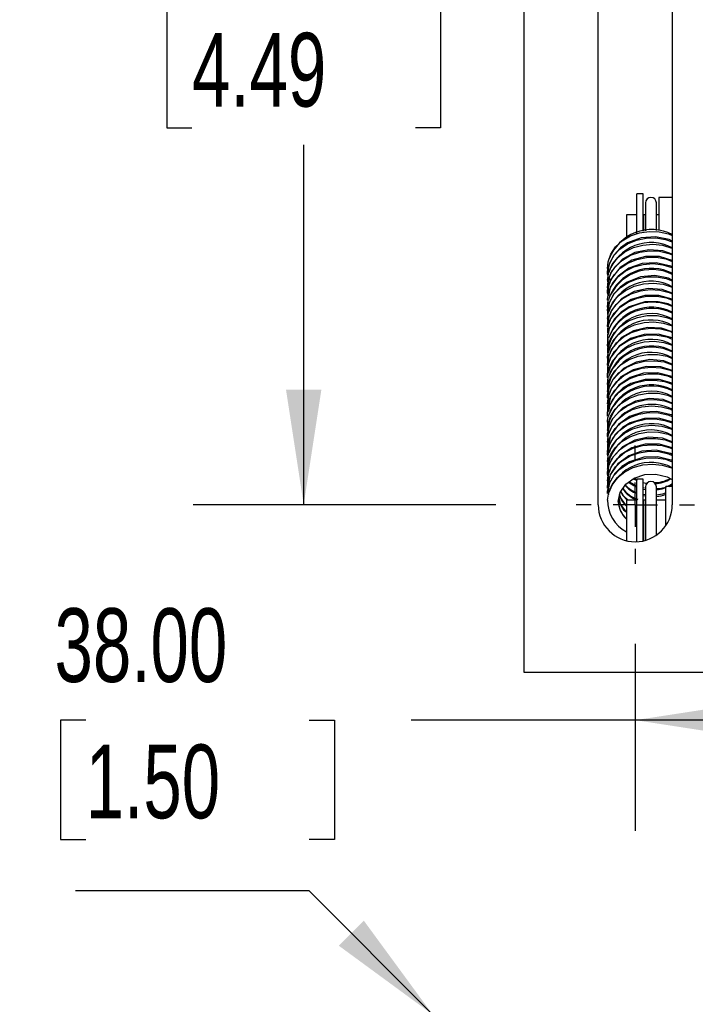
# Model space of a CAD drawing. Header units: millimetres. Extents: x 0 to 1118, y 0 to 864.
# Tile 3 of 32: x 146 to 223, y 268 to 381. Entities that reach past the tile are written whole.
import ezdxf

# ---------------------------------------------------------------- set-up
doc = ezdxf.new("R2010")
doc.units = ezdxf.units.MM
doc.header["$LTSCALE"] = 4
doc.linetypes.add('CENTERX2', pattern=[20.32, 12.7, -2.54, 2.54, -2.54])
doc.layers.add('CENTER', color=40, linetype='CENTERX2')
doc.layers.add('DIMENSIONS', color=140, linetype='Continuous', lineweight=25)
doc.styles.add('SLDTEXTSTYLE0', font='TXT', dxfattribs={"width": 0.7})
doc.dimstyles.new('SLDDIMSTYLE0', dxfattribs={"dimtxt": 8.632031, "dimasz": 13.208, "dimexe": 0, "dimexo": 0.0625, "dimgap": 2.158008, "dimtad": 0, "dimtih": 1, "dimtoh": 1, "dimrnd": 1e-09, "dimzin": 4, "dimdsep": 46, "dimtxsty": 'SLDTEXTSTYLE0', "dimsah": 1, "dimcen": 0, "dimadec": 0, "dimazin": 1, "dimtfac": 1, "dimtofl": 0, "dimtmove": 0, "dimatfit": 3, "dimfxl": 0, "dimfrac": 2, "dimtolj": 1, "dimtzin": 12, "dimarcsym": 0})
doc.dimstyles.new('SLDDIMSTYLE2', dxfattribs={"dimtxt": 8.632031, "dimasz": 13.208, "dimexe": 0, "dimexo": 0.0625, "dimgap": 2.158008, "dimtad": 0, "dimtih": 1, "dimtoh": 1, "dimrnd": 1e-09, "dimzin": 4, "dimdsep": 46, "dimtxsty": 'SLDTEXTSTYLE0', "dimsah": 1, "dimcen": 0.09, "dimadec": 0, "dimazin": 1, "dimtfac": 1, "dimtofl": 0, "dimtmove": 0, "dimatfit": 3, "dimfxl": 0, "dimfrac": 2, "dimtolj": 1, "dimtzin": 12, "dimarcsym": 0})

# ---------------------------------------------------------------- blocks, each defined once
blk = doc.blocks.new('_D')
at = {"layer": 'DIMENSIONS'}
for p, q in [((178.78, 280.95), (151.96, 280.95)), ((192.95, 266.77), (178.78, 280.95)), ((114.16, 270.84), (111.27, 270.84)), ((111.27, 270.84), (111.27, 257.12)), ((139.82, 270.84), (142.71, 270.84)), ((142.71, 270.84), (142.71, 257.12)), ((111.27, 257.12), (114.16, 257.12)), ((142.71, 257.12), (139.82, 257.12))]:
    blk.add_line(p, q, dxfattribs=at)
blk.add_solid([(192.95, 266.77), (185.05, 277.55), (182.18, 274.67)], dxfattribs=at)
at = {"layer": 'DIMENSIONS', "char_height": 8.467, "attachment_point": 1, "style": 'SLDTEXTSTYLE0'}
for s, insert in [('2X', (119.53, 294.98)), ('R2.50', (110.24, 283.69)), ('0.10', (114.16, 268.04))]:
    blk.add_mtext(s, dxfattribs=dict(at, insert=insert))
blk = doc.blocks.new('_D_11')
at = {"layer": 'DIMENSIONS'}
for p, q in [((200.23, 439.31), (165.45, 439.31)), ((178.15, 439.31), (178.15, 397.96)), ((165.32, 382.31), (162.42, 382.31)), ((162.42, 382.31), (162.42, 368.59)), ((190.97, 382.31), (193.87, 382.31)), ((193.87, 382.31), (193.87, 368.59)), ((162.42, 368.59), (165.32, 368.59)), ((193.87, 368.59), (190.97, 368.59)), ((178.15, 325.31), (178.15, 366.66)), ((200.23, 325.31), (165.45, 325.31))]:
    blk.add_line(p, q, dxfattribs=at)
for points in [[(178.15, 439.31), (176.12, 426.1), (180.18, 426.1)], [(178.15, 325.31), (180.18, 338.52), (176.12, 338.52)]]:
    blk.add_solid(points, dxfattribs=at)
at = {"layer": 'DIMENSIONS', "char_height": 8.467, "attachment_point": 1, "style": 'SLDTEXTSTYLE0'}
for s, insert in [('114.00', (158.14, 395.15)), ('4.49', (165.32, 379.5))]:
    blk.add_mtext(s, dxfattribs=dict(at, insert=insert))
blk = doc.blocks.new('_D_14')
at = {"layer": 'DIMENSIONS'}
for p, q in [((216.22, 309.32), (216.22, 287.87)), ((254.22, 309.32), (254.22, 287.87)), ((153.13, 300.57), (150.23, 300.57)), ((150.23, 300.57), (150.23, 286.85)), ((178.78, 300.57), (181.68, 300.57)), ((181.68, 300.57), (181.68, 286.85)), ((216.22, 300.57), (190.48, 300.57)), ((254.22, 300.57), (216.22, 300.57)), ((150.23, 286.85), (153.13, 286.85)), ((181.68, 286.85), (178.78, 286.85))]:
    blk.add_line(p, q, dxfattribs=at)
for points in [[(216.22, 300.57), (229.43, 298.54), (229.43, 302.6)], [(254.22, 300.57), (241.01, 302.6), (241.01, 298.54)]]:
    blk.add_solid(points, dxfattribs=at)
at = {"layer": 'DIMENSIONS', "char_height": 8.467, "attachment_point": 1, "style": 'SLDTEXTSTYLE0'}
for s, insert in [('38.00', (149.54, 313.42)), ('1.50', (153.13, 297.77))]:
    blk.add_mtext(s, dxfattribs=dict(at, insert=insert))
blk = doc.blocks.new('SW_CENTERMARKSYMBOL_6')
at = {"layer": 'CENTER', "color": 0}
for p, q in [((0, 5.08), (0, 6.79)), ((0, 0), (0, 2.54)), ((-5.08, 0), (-6.79, 0)), ((0, 0), (-2.54, 0)), ((0, 0), (0, -2.54)), ((0, 0), (2.54, 0)), ((5.08, 0), (6.79, 0)), ((0, -5.08), (0, -6.79))]:
    blk.add_line(p, q, dxfattribs=at)

msp = doc.modelspace()

# ---------------------------------------------------------------- linework, layer by layer
for p, q in [((203.472, 306.057), (203.472, 458.557)), ((211.972, 325.307), (211.972, 439.307)), ((220.472, 439.307), (220.472, 325.307)), ((217.122, 361.032), (216.422, 361.032)), ((216.422, 356.455), (216.422, 361.032)), ((217.122, 356.739), (217.122, 361.032)), ((217.397, 359.982), (217.397, 356.78)), ((218.647, 356.801), (218.647, 359.982)), ((220.472, 360.607), (218.922, 360.607)), ((218.922, 360.607), (218.922, 356.798)), ((216.422, 358.607), (215.222, 358.607)), ((215.222, 358.607), (215.222, 356.023)), ((217.397, 358.607), (217.162, 358.607)), ((217.162, 358.607), (217.162, 356.739)), ((218.922, 358.607), (218.647, 358.607)), ((217.162, 358.107), (217.122, 358.107)), ((213.024, 352.586), (213.076, 352.041)), ((213.024, 351.843), (213.106, 351.098)), ((213.055, 351.676), (213.052, 351.847)), ((213.024, 351.102), (213.08, 350.656)), ((213.214, 351.382), (213.352, 350.984)), ((213.024, 350.362), (213.08, 349.963)), ((213.024, 348.877), (213.099, 348.433)), ((213.024, 348.13), (213.075, 347.585)), ((213.024, 347.387), (213.077, 346.893)), ((213.055, 347.217), (213.054, 347.399)), ((213.024, 346.646), (213.078, 346.201)), ((213.024, 345.906), (213.078, 345.509)), ((213.024, 344.422), (213.098, 343.978)), ((213.024, 343.675), (213.074, 343.128)), ((213.024, 342.931), (213.076, 342.437)), ((213.054, 342.761), (213.056, 342.947)), ((213.024, 342.189), (213.077, 341.746)), ((213.039, 342.151), (213.028, 342.286)), ((213.024, 341.449), (213.077, 341.055)), ((213.047, 339.24), (213.023, 339.103)), ((213.024, 339.966), (213.097, 339.523)), ((213.024, 339.219), (213.072, 338.671)), ((213.024, 338.475), (213.075, 337.982)), ((213.052, 338.308), (213.056, 338.491)), ((213.024, 337.733), (213.076, 337.291)), ((213.024, 336.993), (213.095, 336.456)), ((213.049, 337.597), (213.042, 337.71)), ((213.024, 334.764), (213.099, 334.387)), ((213.024, 334.019), (213.074, 333.526)), ((213.05, 333.858), (213.056, 334.028)), ((213.024, 333.277), (213.075, 332.836)), ((213.024, 332.536), (213.093, 332.001)), ((213.052, 333.127), (213.046, 333.267)), ((213.024, 331.796), (213.087, 331.361)), ((213.024, 331.054), (213.094, 330.613)), ((213.024, 330.309), (213.097, 329.931)), ((213.024, 329.563), (213.072, 329.069)), ((213.047, 329.411), (213.055, 329.56)), ((213.024, 328.82), (213.073, 328.381)), ((213.024, 328.08), (213.092, 327.546)), ((213.054, 328.661), (213.049, 328.82)), ((216.422, 327.449), (215.514, 327.95)), ((215.991, 328.288), (216.314, 328.132)), ((217.122, 328.241), (216.422, 328.241)), ((216.422, 321.062), (216.422, 328.241)), ((217.122, 321.154), (217.122, 328.241)), ((213.024, 327.34), (213.146, 326.478)), ((217.292, 327.22), (217.122, 327.257)), ((217.122, 327.115), (217.397, 327.058)), ((217.397, 327.36), (217.397, 321.223)), ((218.647, 321.817), (218.647, 327.36)), ((220.472, 327.416), (219.722, 327.416)), ((219.722, 322.896), (219.722, 327.416)), ((220.09, 327.416), (220.472, 327.656)), ((214.287, 325.745), (214.276, 325.607)), ((216.422, 325.816), (215.222, 325.816)), ((215.222, 325.816), (215.222, 321.177)), ((217.397, 326.46), (217.122, 326.502)), ((217.122, 326.36), (217.397, 326.318)), ((217.397, 325.816), (217.162, 325.816)), ((217.162, 325.816), (217.162, 321.163)), ((219.722, 325.816), (218.647, 325.816)), ((217.162, 325.316), (217.122, 325.316)), ((266.972, 306.057), (203.472, 306.057))]:
    msp.add_line(p, q)
at = {"flags": 128}
for points in [[(213.044, 352.446), (213.096, 353.191), (213.415, 354.097), (213.97, 354.922), (214.733, 355.626), (215.665, 356.174), (216.718, 356.538), (217.838, 356.702), (218.967, 356.658), (220.048, 356.412), (220.472, 356.222)], [(213.023, 351.096), (213.18, 352.03), (213.584, 352.913), (214.216, 353.7), (215.043, 354.353), (216.024, 354.838), (217.107, 355.134), (218.236, 355.225), (219.355, 355.109), (220.405, 354.793), (220.472, 354.757)], [(213.052, 351.847), (213.046, 352.144), (213.285, 353.067), (213.765, 353.923), (214.465, 354.67), (215.347, 355.272), (216.366, 355.698), (217.471, 355.929), (218.603, 355.953), (219.706, 355.771), (220.472, 355.486)], [(220.472, 355.564), (220.104, 355.761), (218.537, 356.076), (216.916, 355.956), (215.339, 355.369), (214.527, 354.809), (213.786, 354.017), (213.236, 352.978), (213.051, 351.893)], [(220.472, 354.074), (219.386, 354.477), (217.773, 354.589), (216.186, 354.265), (214.755, 353.505), (213.551, 352.17), (213.166, 351.271), (213.022, 350.246)], [(213.043, 350.235), (213.101, 350.988), (213.426, 351.892), (213.988, 352.715), (214.756, 353.415), (215.692, 353.958), (216.747, 354.317), (217.868, 354.475), (218.997, 354.427), (220.076, 354.174), (220.472, 353.994)], [(220.472, 353.365), (219.015, 353.8), (217.392, 353.809), (215.836, 353.385), (214.489, 352.547), (213.449, 351.239), (213.136, 350.415), (213.022, 349.504)], [(213.034, 348.799), (213.025, 348.893), (213.187, 349.827), (213.598, 350.707), (214.236, 351.492), (215.068, 352.14), (216.052, 352.621), (217.137, 352.911), (218.267, 352.997), (219.385, 352.875), (220.433, 352.554), (220.472, 352.533)], [(213.053, 349.617), (213.05, 349.942), (213.294, 350.863), (213.782, 351.717), (214.486, 352.461), (215.373, 353.058), (216.395, 353.479), (217.501, 353.704), (218.634, 353.723), (219.735, 353.535), (220.472, 353.257)], [(220.472, 352.627), (220.294, 352.719), (218.637, 353.099), (217.015, 353.005), (215.499, 352.483), (214.241, 351.572), (213.357, 350.303), (213.143, 349.313)], [(213.025, 346.691), (213.196, 347.623), (213.612, 348.502), (214.256, 349.283), (215.093, 349.927), (216.08, 350.403), (217.167, 350.688), (218.298, 350.768), (219.414, 350.641), (220.459, 350.314), (220.472, 350.307)], [(213.054, 347.399), (213.052, 347.739), (213.305, 348.659), (213.798, 349.511), (214.509, 350.251), (215.399, 350.844), (216.424, 351.26), (217.532, 351.48), (218.664, 351.492), (219.764, 351.299), (220.472, 351.027)], [(220.472, 351.102), (220.03, 351.33), (218.456, 351.624), (216.838, 351.483), (215.274, 350.877), (214.479, 350.312), (213.759, 349.524), (213.229, 348.5), (213.054, 347.458)], [(220.472, 349.623), (219.308, 350.036), (217.692, 350.127), (216.111, 349.782), (214.697, 349.004), (213.529, 347.675), (213.16, 346.792), (213.022, 345.792)], [(213.039, 345.793), (213.113, 346.582), (213.451, 347.483), (214.025, 348.3), (214.803, 348.993), (215.747, 349.526), (216.807, 349.875), (217.93, 350.022), (219.057, 349.962), (220.131, 349.699), (220.472, 349.54)], [(220.472, 348.919), (218.935, 349.354), (217.312, 349.342), (215.764, 348.897), (214.435, 348.043), (213.429, 346.743), (213.13, 345.936), (213.022, 345.049)], [(213.041, 348.003), (213.106, 348.785), (213.132, 348.854)], [(213.055, 345.159), (213.056, 345.536), (213.314, 346.455), (213.815, 347.304), (214.53, 348.041), (215.425, 348.629), (216.453, 349.041), (217.562, 349.254), (218.695, 349.262), (219.792, 349.063), (220.472, 348.798)], [(220.472, 348.138), (219.99, 348.373), (218.834, 348.624), (217.332, 348.602), (215.51, 348.031), (214.599, 347.439), (213.803, 346.61), (213.675, 346.37)], [(213.028, 342.286), (213.212, 343.217), (213.642, 344.091), (214.297, 344.865), (215.143, 345.502), (216.137, 345.967), (217.227, 346.242), (218.359, 346.31), (219.473, 346.173), (220.472, 345.849)], [(213.056, 342.947), (213.06, 343.334), (213.325, 344.251), (213.831, 345.098), (214.552, 345.831), (215.451, 346.415), (216.483, 346.821), (217.593, 347.03), (218.725, 347.031), (219.821, 346.827), (220.472, 346.569)], [(213.546, 346.129), (213.236, 345.549), (213.12, 344.872)], [(220.472, 345.173), (219.23, 345.595), (217.612, 345.664), (216.037, 345.298), (214.641, 344.503), (213.507, 343.18), (213.153, 342.313), (213.022, 341.336)], [(220.472, 344.474), (218.856, 344.908), (217.232, 344.874), (215.692, 344.408), (214.382, 343.538), (213.409, 342.247), (213.125, 341.455), (213.022, 340.593)], [(213.036, 341.353), (213.125, 342.176), (213.476, 343.074), (214.062, 343.885), (214.85, 344.57), (215.801, 345.094), (216.867, 345.432), (217.991, 345.568), (219.117, 345.497), (220.187, 345.223), (220.472, 345.086)], [(213.04, 339.936), (213.03, 340.083), (213.22, 341.013), (213.657, 341.885), (214.317, 342.657), (215.168, 343.288), (216.165, 343.75), (217.258, 344.018), (218.39, 344.082), (219.502, 343.938), (220.472, 343.618)], [(213.037, 343.563), (213.118, 344.379), (213.137, 344.429)], [(213.056, 340.695), (213.064, 341.131), (213.335, 342.047), (213.848, 342.891), (214.574, 343.621), (215.478, 344.2), (216.512, 344.601), (217.623, 344.804), (218.755, 344.8), (219.85, 344.59), (220.472, 344.34)], [(220.472, 341.441), (219.52, 341.821), (217.913, 341.971), (216.317, 341.684), (214.857, 340.954), (213.591, 339.613), (213.178, 338.688), (213.022, 337.622)], [(213.042, 337.71), (213.031, 337.881), (213.229, 338.81), (213.672, 339.68), (214.338, 340.447), (215.193, 341.075), (216.194, 341.531), (217.288, 341.795), (218.42, 341.852), (219.532, 341.703), (220.472, 341.387)], [(213.056, 338.491), (213.067, 338.928), (213.347, 339.843), (213.865, 340.685), (214.597, 341.411), (215.504, 341.986), (216.541, 342.381), (217.654, 342.579), (218.786, 342.569), (219.878, 342.354), (220.472, 342.111)], [(220.472, 340.725), (219.151, 341.153), (217.531, 341.2), (215.963, 340.812), (214.584, 340.002), (213.485, 338.684), (213.147, 337.833), (213.022, 336.881)], [(213.032, 336.914), (213.137, 337.77), (213.502, 338.664), (214.1, 339.469), (214.898, 340.146), (215.857, 340.661), (216.926, 340.989), (218.052, 341.113), (219.177, 341.031), (220.242, 340.746), (220.472, 340.633)], [(213.06, 340.135), (213.046, 340.188), (213.056, 340.695)], [(220.472, 340.012), (220.411, 340.045), (218.776, 340.461), (217.152, 340.405), (215.621, 339.918), (214.33, 339.033), (213.39, 337.75), (213.058, 336.292)], [(213.034, 339.124), (213.13, 339.973), (213.141, 340)], [(213.045, 335.482), (213.034, 335.678), (213.237, 336.606), (213.687, 337.474), (214.359, 338.239), (215.219, 338.862), (216.222, 339.313), (217.319, 339.57), (218.451, 339.623), (219.561, 339.468), (220.472, 339.157)], [(213.056, 336.235), (213.072, 336.725), (213.357, 337.639), (213.882, 338.478), (214.619, 339.201), (215.531, 339.771), (216.57, 340.162), (217.685, 340.353), (218.816, 340.338), (219.906, 340.117), (220.472, 339.883)], [(220.472, 339.272), (218.973, 339.694), (217.351, 339.693), (215.703, 339.215), (214.798, 338.684), (213.941, 337.879), (213.284, 336.769), (213.139, 336.004)], [(213.056, 334.028), (213.076, 334.523), (213.369, 335.435), (213.899, 336.271), (214.642, 336.99), (215.557, 337.556), (216.6, 337.941), (217.715, 338.128), (218.846, 338.106), (219.935, 337.881), (220.472, 337.655)], [(220.472, 336.989), (219.443, 337.383), (217.832, 337.511), (216.241, 337.202), (214.798, 336.455), (213.568, 335.118), (213.171, 334.208), (213.022, 333.166)], [(213.046, 333.267), (213.036, 333.475), (213.247, 334.403), (213.702, 335.268), (214.38, 336.029), (215.244, 336.648), (216.251, 337.094), (217.349, 337.347), (218.481, 337.393), (219.59, 337.233), (220.472, 336.927)], [(213.029, 332.476), (213.151, 333.364), (213.529, 334.254), (214.138, 335.054), (214.946, 335.723), (215.912, 336.227), (216.986, 336.545), (218.114, 336.658), (219.237, 336.565), (220.297, 336.269), (220.472, 336.181)], [(213.048, 335.752), (213.04, 335.783), (213.056, 336.235)], [(213.055, 331.773), (213.081, 332.32), (213.379, 333.231), (213.917, 334.064), (214.664, 334.78), (215.584, 335.341), (216.629, 335.721), (217.746, 335.901), (218.877, 335.875), (219.963, 335.644), (220.472, 335.426)], [(220.472, 335.55), (220.343, 335.618), (218.696, 336.012), (217.073, 335.935), (215.55, 335.428), (214.279, 334.527), (213.371, 333.252), (213.058, 331.841)], [(220.472, 334.811), (220.426, 334.84), (218.894, 335.249), (217.271, 335.225), (215.635, 334.727), (214.747, 334.19), (213.912, 333.386), (213.275, 332.289), (213.022, 330.933)], [(213.048, 331.038), (213.038, 331.273), (213.255, 332.199), (213.718, 333.062), (214.401, 333.82), (215.27, 334.435), (216.28, 334.876), (217.379, 335.123), (218.512, 335.164), (219.619, 334.998), (220.472, 334.697)], [(213.029, 330.267), (213.157, 331.161), (213.543, 332.049), (214.157, 332.846), (214.97, 333.51), (215.94, 334.011), (217.016, 334.322), (218.144, 334.431), (219.266, 334.331), (220.324, 334.031), (220.472, 333.955)], [(213.055, 329.56), (213.085, 330.117), (213.391, 331.026), (213.934, 331.857), (214.687, 332.569), (215.611, 333.126), (216.659, 333.5), (217.776, 333.676), (218.907, 333.643), (219.992, 333.407), (220.472, 333.198)], [(220.472, 332.537), (219.365, 332.943), (217.751, 333.05), (216.166, 332.72), (214.74, 331.955), (213.545, 330.622), (213.164, 329.728), (213.022, 328.71)], [(213.049, 328.82), (213.04, 329.07), (213.265, 329.995), (213.733, 330.857), (214.422, 331.611), (215.295, 332.221), (216.309, 332.657), (217.41, 332.899), (218.542, 332.934), (219.648, 332.763), (220.472, 332.467)], [(213.025, 328.04), (213.165, 328.957), (213.556, 329.844), (214.177, 330.637), (214.994, 331.298), (215.968, 331.793), (217.046, 332.1), (218.175, 332.202), (219.296, 332.098), (220.351, 331.792), (220.472, 331.729)], [(213.037, 331.372), (213.036, 331.378), (213.055, 331.773)], [(213.046, 327.2), (213.091, 327.914), (213.403, 328.822), (213.952, 329.65), (214.71, 330.358), (215.638, 330.91), (216.688, 331.28), (217.807, 331.449), (218.937, 331.412), (220.02, 331.17), (220.472, 330.97)], [(220.472, 331.83), (218.993, 332.265), (217.37, 332.269), (215.817, 331.839), (214.475, 330.996), (213.443, 329.691), (213.135, 328.872), (213.057, 328.25)], [(220.472, 331.088), (220.275, 331.189), (218.616, 331.563), (216.994, 331.464), (215.48, 330.936), (214.228, 330.021), (213.352, 328.755), (213.058, 327.386)], [(213.051, 326.592), (213.044, 326.868), (213.274, 327.792), (213.75, 328.65), (214.443, 329.401), (215.321, 330.007), (216.337, 330.439), (217.44, 330.674), (218.573, 330.704), (219.677, 330.527), (220.472, 330.237)], [(220.472, 330.343), (220.355, 330.414), (218.814, 330.802), (217.191, 330.757), (215.567, 330.238), (214.696, 329.696), (213.883, 328.893), (213.266, 327.809), (213.05, 326.626)], [(213.024, 325.823), (213.172, 326.754), (213.57, 327.639), (214.196, 328.429), (215.019, 329.086), (215.996, 329.577), (217.077, 329.877), (218.206, 329.975), (219.326, 329.864), (220.379, 329.553), (220.472, 329.504)], [(214.273, 325.662), (214.475, 326.73), (215.123, 327.674), (216.107, 328.37), (217.309, 328.767), (218.594, 328.826), (219.881, 328.516), (220.472, 328.201)], [(216.5, 328.172), (216.262, 328.24), (216.085, 328.355)], [(214.546, 326.834), (214.786, 326.375), (215.28, 325.816)], [(215.391, 325.816), (214.853, 326.349), (214.567, 326.864)], [(215.45, 327.905), (216.048, 327.499), (216.422, 327.343)], [(217.122, 327.858), (217.404, 327.783), (217.554, 327.772)], [(218.647, 327.014), (219.316, 327.124), (219.722, 327.275)], [(215.262, 324.43), (214.528, 325.382), (214.364, 326.143)], [(215.222, 325.235), (215.086, 325.335), (214.462, 326.269), (214.426, 326.47)], [(219.722, 326.665), (219.354, 326.506), (218.647, 326.421)], [(219.722, 325.893), (219.634, 325.848), (219.463, 325.816)]]:
    msp.add_lwpolyline(points, dxfattribs=at)
for centre, radius, start, end in [((218.022, 359.982), 0.625, 0, 180), ((218.121, 351.655), 5.253, 63.41429, 158.69079), ((218.031, 350.276), 5.145, 61.68591, 160.62471), ((218.119, 346.992), 5.323, 63.77052, 159.51966), ((218.103, 347.223), 5.229, 63.05731, 158.99571), ((218.025, 345.868), 5.106, 61.37075, 162.54577), ((218.176, 342.869), 5.694, 66.21882, 142.82368), ((218.04, 342.217), 5.049, 61.21319, 170.80761), ((218.123, 342.516), 5.34, 63.91425, 159.01545), ((218.087, 342.784), 5.211, 62.76634, 159.18118), ((216.125, 344.456), 3.102, 143.28926, 190.85519), ((218.021, 341.464), 5.063, 61.05018, 165.35173), ((218.053, 339.213), 5.079, 61.56194, 166.32953), ((218.034, 337.768), 5.042, 61.09219, 170.64911), ((218.129, 338.039), 5.359, 64.08038, 158.53673), ((218.074, 338.339), 5.198, 62.53303, 159.27281), ((218.034, 333.305), 5.047, 61.11422, 173.16518), ((218.136, 333.56), 5.381, 64.27114, 158.07004), ((218.064, 333.89), 5.189, 62.35142, 159.2882), ((218.111, 331.514), 5.316, 63.63131, 146.31207), ((215.212, 334.803), 2.205, 159.6581, 194.4881), ((218.03, 328.855), 5.043, 61.04463, 173.22545), ((218.056, 329.427), 5.194, 62.27961, 158.89108), ((218.045, 325.027), 5.145, 61.85287, 160.7831), ((218.022, 327.36), 0.625, 360, 180), ((218.588, 330.924), 3.053, 265.42434, 302.14613), ((218.429, 331.235), 3.488, 271.13921, 302.4542), ((217.66, 329.062), 3.454, 213.31286, 249.64996), ((217.354, 328.965), 3.121, 214.71502, 254.77857), ((217.464, 329.574), 3.158, 219.82225, 250.72216), ((217.107, 329.305), 2.661, 219.74654, 255.07096), ((218.689, 330.152), 2.993, 269.19124, 306.55332), ((217.102, 325.825), 4.078, 179.60268, 242.54111), ((216.896, 325.743), 2.623, 178.31051, 230.35198), ((216.729, 326.29), 2.413, 187.21491, 231.35297), ((216.699, 326.974), 2.344, 193.39206, 230.9377), ((218.597, 328.821), 2.555, 271.11851, 296.11733), ((216.222, 325.307), 4.25, 180, 0), ((217.141, 325.786), 2.871, 183.58361, 226.59757)]:
    msp.add_arc(centre, radius, start, end)

# ---------------------------------------------------------------- block references
at = {"layer": 'CENTER'}
msp.add_blockref('SW_CENTERMARKSYMBOL_6', (216.222, 325.307), dxfattribs=at)

# ---------------------------------------------------------------- dimensions: what is measured, and where the dimension line sits
at = {"layer": 'DIMENSIONS'}
dim = msp.add_linear_dim(base=(178.148, 439.307), p1=(209.432, 325.307), p2=(209.432, 439.307), angle=90, dimstyle='SLDDIMSTYLE2', dxfattribs=at)
dim.commit()
dim.dimension.update_dxf_attribs({"geometry": '_D_11', "text_midpoint": (178.148, 382.307), "dimtype": 160})
dim = msp.add_linear_dim(base=(254.222, 300.573), p1=(216.222, 318.517), p2=(254.222, 318.517), dimstyle='SLDDIMSTYLE2', dxfattribs=at)
dim.commit()
dim.dimension.update_dxf_attribs({"geometry": '_D_14', "text_midpoint": (165.958, 300.573), "dimtype": 160})
dim = msp.add_radius_dim(center=(194.722, 265.001), mpoint=(192.954, 266.769), text='2X\\P<>', dimstyle='SLDDIMSTYLE0', dxfattribs=at)
dim.commit()
dim.dimension.update_dxf_attribs({"geometry": '_D', "text_midpoint": (126.99, 276.486), "dimtype": 164})

doc.saveas('drawing.dxf')
